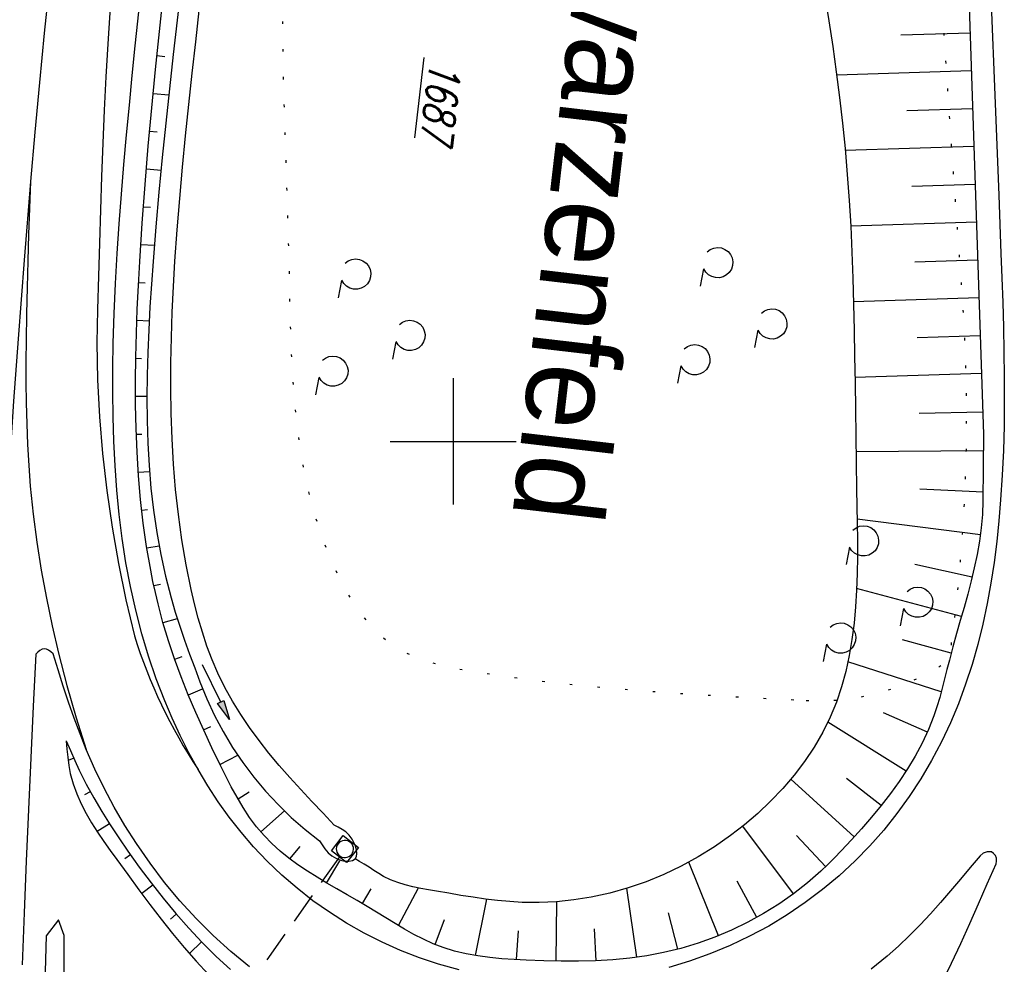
# Model space of a CAD drawing. Extents: x 510526 to 513920, y 467229 to 478797.
# Tile 134 of 256: x 510866 to 510944, y 472159 to 472233. Entities that reach past the tile are written whole.
import ezdxf

# ---------------------------------------------------------------- set-up
doc = ezdxf.new("R2010")
doc.units = 0
doc.header["$LTSCALE"] = 10
doc.header["$MEASUREMENT"] = 0
for name, pattern in [('AUSGEZOGEN', [0]), ('LT00', [0]), ('LT07', [0.22, 0.02, -0.2]), ('STRICHLINIE2', [0.375, 0.25, -0.125])]:
    doc.linetypes.add(name, pattern=pattern)
doc.layers.get('0').update_dxf_attribs({"linetype": 'LT00'})
for name, color, linetype in [('-Haltung', 182, 'STRICHLINIE2'), ('AS_TEXT', 152, 'Continuous'), ('DFK_AB_FLNR', 7, 'Continuous'), ('GEHOELZ_SYMB', 252, 'Continuous'), ('PFEIL', 140, 'AUSGEZOGEN'), ('V94_AFBR_BAB', 250, 'LT00'), ('V94_BOESCH', 250, 'LT00'), ('V94_BOSCHUNG', 250, 'LT00'), ('V94_GEHOELZ', 250, 'LT07'), ('V94_GRABEN', 250, 'LT00'), ('V94_KA_MULD', 182, 'LT00'), ('V94_LD_MARK', 250, 'LT00'), ('V94_RASTER', 250, 'LT00')]:
    doc.layers.add(name, color=color, linetype=linetype)
doc.styles.get("Standard").update_dxf_attribs({"font": 'romans.shx'})
doc.styles.add('UNIR-O', font='unir_o.shx', dxfattribs={"height": 2.5})

# ---------------------------------------------------------------- blocks, each defined once
blk = doc.blocks.new('Pfreil3')
at = {"layer": 'PFEIL'}
blk.add_hatch(color=256, dxfattribs=at).paths.add_polyline_path([(-1.549, 0.273), (-1.549, -0.273), (0, 0)])
for p, q in [((-1.549, 0), (-4.831, 0)), ((-1.549, -0.273), (-1.549, 0.273)), ((-1.549, 0.273), (0, 0)), ((0, 0), (-1.549, -0.273))]:
    blk.add_line(p, q, dxfattribs=at)
blk = doc.blocks.new('SYMB1210')
at = {"color": 0, "linetype": 'ByBlock'}
blk.add_line((0.018815, -0.179014), (0.055623, -0.17119), dxfattribs=at)
for points in [[(-0.2, -0.2), (-0.2, 0.2), (0.2, 0.2), (0.2, -0.2), (-0.2, -0.2)], [(0.018815, 0.179014), (-0.018815, 0.179014), (-0.055623, 0.17119), (-0.09, 0.155885), (-0.120444, 0.133766), (-0.145623, 0.105801), (-0.164438, 0.073213), (-0.176067, 0.037424), (-0.18, 0)], [(-0.18, 0), (-0.176067, -0.037424), (-0.164438, -0.073213), (-0.145623, -0.105801), (-0.120444, -0.133766), (-0.09, -0.155885), (-0.055623, -0.17119), (-0.018815, -0.179014), (0.018815, -0.179014)], [(0.18, 0), (0.176067, 0.037424), (0.164438, 0.073213), (0.145623, 0.105801), (0.120444, 0.133766), (0.09, 0.155885), (0.055623, 0.17119), (0.018815, 0.179014)], [(0.055623, -0.17119), (0.09, -0.155885), (0.120444, -0.133766), (0.145623, -0.105801), (0.164438, -0.073213), (0.176067, -0.037424), (0.18, 0)]]:
    blk.add_lwpolyline(points, dxfattribs=at)
blk = doc.blocks.new('GEHOELZ_SYMB')
at = {"layer": 'GEHOELZ_SYMB'}
blk.add_line((0, 0), (1.4, 0), dxfattribs=at)
blk.add_lwpolyline([(-1.388, 0.017), (-1.612, 0.221), (-1.778, 0.474), (-1.876, 0.761), (-1.898, 1.063), (-1.844, 1.361), (-1.718, 1.636), (-1.526, 1.87), (-1.282, 2.05), (-1, 2.162), (-0.7, 2.2), (-0.4, 2.162), (-0.118, 2.05), (0.126, 1.87), (0.318, 1.636), (0.444, 1.361), (0.498, 1.063), (0.476, 0.761), (0.378, 0.474), (0.212, 0.221), (-0.012, 0.017)], dxfattribs=at)

msp = doc.modelspace()

# ---------------------------------------------------------------- linework, layer by layer
at = {"layer": '-Haltung'}
msp.add_line((510890.983, 472167.086), (510869.232, 472136.162), dxfattribs=at)
at = {"layer": 'V94_AFBR_BAB'}
for points in [[(510942.495, 472237.979), (510942.68, 472233.36), (510942.864, 472228.743), (510943.047, 472224.127), (510943.226, 472219.512), (510943.401, 472214.898), (510943.473, 472212.947), (510943.539, 472210.996), (510943.595, 472209.045), (510943.639, 472207.094), (510943.664, 472205.141), (510943.667, 472203.188), (510943.644, 472201.234), (510943.591, 472199.279), (510943.503, 472197.322), (510943.377, 472195.363), (510943.237, 472193.711), (510943.063, 472192.06), (510942.852, 472190.413), (510942.6, 472188.772), (510942.303, 472187.141), (510941.958, 472185.521), (510941.562, 472183.916), (510941.111, 472182.327), (510940.602, 472180.758), (510940.031, 472179.212), (510939.394, 472177.69), (510938.683, 472176.182), (510937.902, 472174.707), (510937.054, 472173.267), (510936.14, 472171.868), (510935.16, 472170.512), (510934.117, 472169.204), (510933.01, 472167.949), (510931.842, 472166.749), (510930.585, 472165.583), (510929.268, 472164.483), (510927.896, 472163.45), (510926.473, 472162.487), (510925.002, 472161.597), (510923.488, 472160.781), (510921.934, 472160.044), (510920.344, 472159.386), (510918.722, 472158.81), (510917.073, 472158.319)], [(510879.779, 472174.004), (510879.053, 472175.331), (510878.373, 472176.682), (510877.739, 472178.055), (510877.149, 472179.445), (510876.474, 472181.196), (510875.865, 472182.967), (510875.324, 472184.757), (510874.837, 472186.618), (510874.418, 472188.495), (510874.064, 472190.387), (510873.769, 472192.292), (510873.529, 472194.208), (510873.341, 472196.133), (510873.201, 472198.066), (510873.103, 472200.003), (510873.045, 472201.944), (510873.022, 472203.887), (510873.03, 472205.829), (510873.064, 472207.769), (510873.137, 472210.142), (510873.241, 472212.51), (510873.373, 472214.873), (510873.53, 472217.232), (510873.707, 472219.587), (510873.903, 472221.939), (510874.114, 472224.289), (510874.337, 472226.637), (510874.568, 472228.985), (510874.805, 472231.333), (510875.184, 472235.03)], [(510868.287, 472183.161), (510868.111, 472183.315), (510867.935, 472183.448), (510867.761, 472183.541), (510867.588, 472183.573), (510867.418, 472183.531), (510867.249, 472183.429), (510867.082, 472183.287), (510866.915, 472183.125)], [(510866.915, 472183.125), (510866.723, 472179.027), (510866.534, 472174.928), (510866.348, 472170.83), (510866.169, 472166.731), (510865.998, 472162.631), (510865.838, 472158.531)], [(510870.926, 472175.585), (510870.43, 472176.826), (510869.965, 472178.078), (510869.524, 472179.341), (510869.101, 472180.61), (510868.691, 472181.884), (510868.287, 472183.161)], [(510883.86, 472158.375), (510882.39, 472159.582), (510880.98, 472160.858), (510879.632, 472162.198), (510878.348, 472163.599), (510877.129, 472165.057), (510875.977, 472166.567), (510874.894, 472168.125), (510873.986, 472169.556), (510873.134, 472171.02), (510872.34, 472172.515), (510871.604, 472174.037), (510870.926, 472175.585)], [(510900.462, 472158.133), (510898.843, 472158.579), (510897.324, 472159.083), (510895.831, 472159.662), (510894.368, 472160.314), (510892.939, 472161.036), (510891.546, 472161.827), (510890.195, 472162.684), (510888.887, 472163.604), (510887.628, 472164.586), (510886.42, 472165.627), (510885.266, 472166.725), (510884.172, 472167.877), (510883.187, 472169.023), (510882.257, 472170.212), (510881.38, 472171.441), (510880.554, 472172.706), (510879.779, 472174.004)], [(510941.745, 472167.157), (510940.973, 472166.225), (510940.198, 472165.296), (510939.416, 472164.375), (510938.623, 472163.465), (510937.818, 472162.57), (510936.995, 472161.693), (510936.151, 472160.839), (510935.284, 472160.011), (510934.39, 472159.212), (510933.126, 472158.178)], [(510943.011, 472166.529), (510943.056, 472166.746), (510943.038, 472166.966), (510942.958, 472167.173), (510942.822, 472167.348), (510942.642, 472167.477), (510942.313, 472167.47), (510942.004, 472167.359), (510941.745, 472167.157)], [(510938.729, 472157.094), (510939.481, 472158.647), (510940.212, 472160.211), (510940.927, 472161.783), (510941.628, 472163.361), (510942.322, 472164.944), (510943.011, 472166.529)]]:
    msp.add_lwpolyline(points, dxfattribs=at)
at = {"layer": 'V94_BOESCH'}
for points in [[(510939.709, 472269.186), (510942.02, 472200.564), (510941.975, 472195.28), (510941.936, 472194.21), (510941.84, 472193.146), (510941.696, 472192.087), (510941.51, 472191.033), (510941.287, 472189.983), (510941.037, 472188.936), (510940.764, 472187.892), (510940.477, 472186.848), (510940.181, 472185.806), (510939.885, 472184.763), (510939.593, 472183.718), (510939.315, 472182.672), (510939.126, 472181.926), (510938.94, 472181.18), (510938.75, 472180.437), (510938.55, 472179.7), (510938.333, 472178.969), (510938.092, 472178.248), (510937.663, 472177.158), (510937.167, 472176.094), (510936.611, 472175.056), (510936, 472174.042), (510935.342, 472173.052), (510934.642, 472172.085), (510933.907, 472171.139), (510933.143, 472170.215), (510932.356, 472169.31), (510931.553, 472168.424), (510930.739, 472167.557), (510930.212, 472167.009), (510929.678, 472166.471), (510929.132, 472165.946), (510928.076, 472165.017), (510926.962, 472164.145), (510925.798, 472163.333), (510924.588, 472162.582), (510923.338, 472161.895), (510922.052, 472161.273), (510920.738, 472160.72), (510919.399, 472160.237), (510918.042, 472159.826), (510916.671, 472159.49), (510915.333, 472159.235), (510913.987, 472159.046), (510912.636, 472158.915), (510911.278, 472158.835), (510909.914, 472158.8), (510908.544, 472158.802), (510907.17, 472158.834), (510905.79, 472158.89), (510904.824, 472158.942), (510903.859, 472159.009), (510902.9, 472159.102), (510901.951, 472159.228), (510901.015, 472159.396), (510900.097, 472159.614), (510899.2, 472159.891), (510898.415, 472160.194), (510897.647, 472160.543), (510896.891, 472160.93), (510896.145, 472161.347), (510895.405, 472161.785), (510894.667, 472162.236), (510893.927, 472162.692), (510893.181, 472163.145), (510892.387, 472163.612), (510891.588, 472164.072), (510890.789, 472164.53), (510889.996, 472164.991), (510889.212, 472165.461), (510888.444, 472165.944), (510887.696, 472166.447), (510886.973, 472166.974), (510886.281, 472167.531), (510885.625, 472168.123), (510885.009, 472168.756), (510884.416, 472169.46), (510883.866, 472170.205), (510883.353, 472170.987), (510882.872, 472171.796), (510882.416, 472172.627), (510881.978, 472173.473), (510881.554, 472174.326), (510880.881, 472175.719), (510880.229, 472177.114), (510879.604, 472178.515), (510879.008, 472179.923), (510878.446, 472181.339), (510877.921, 472182.766), (510877.437, 472184.205), (510876.998, 472185.659), (510876.607, 472187.128), (510876.397, 472188.016), (510876.205, 472188.908), (510876.028, 472189.804), (510875.707, 472191.657), (510875.442, 472193.518), (510875.23, 472195.386), (510875.066, 472197.259), (510874.946, 472199.138), (510874.868, 472201.02), (510874.827, 472202.906), (510874.82, 472204.794), (510874.843, 472206.684), (510874.892, 472208.575), (510874.964, 472210.465), (510875.056, 472212.354), (510875.162, 472214.242), (510875.36, 472217.296), (510875.586, 472220.343), (510875.838, 472223.384), (510876.112, 472226.421), (510876.408, 472229.453), (510876.721, 472232.482), (510877.051, 472235.508)], [(510929.453, 472235.342), (510929.769, 472233.317), (510930.07, 472231.292), (510930.352, 472229.268), (510930.612, 472227.245), (510930.846, 472225.222), (510931.051, 472223.2), (510931.227, 472221.149), (510931.374, 472219.097), (510931.493, 472217.044), (510931.589, 472214.989), (510931.665, 472212.931), (510931.725, 472210.868), (510931.771, 472208.799), (510931.807, 472206.724), (510931.837, 472204.64), (510931.863, 472202.548), (510931.89, 472200.445), (510931.92, 472198.331), (510931.957, 472196.204), (510931.984, 472194.869), (510932.008, 472193.531), (510932.024, 472192.193), (510932.026, 472190.857), (510932.007, 472189.526), (510931.961, 472188.201), (510931.881, 472186.886), (510931.763, 472185.583), (510931.598, 472184.294), (510931.383, 472183.022), (510931.109, 472181.769), (510930.771, 472180.538), (510930.363, 472179.332), (510929.878, 472178.152), (510929.282, 472176.944), (510928.601, 472175.771), (510927.841, 472174.635), (510927.009, 472173.54), (510926.11, 472172.487), (510925.151, 472171.481), (510924.138, 472170.523), (510923.078, 472169.615), (510921.976, 472168.762), (510920.713, 472167.882), (510919.41, 472167.074), (510918.07, 472166.341), (510916.696, 472165.685), (510915.29, 472165.108), (510913.857, 472164.613), (510912.398, 472164.203), (510910.917, 472163.88), (510909.559, 472163.664), (510908.191, 472163.524), (510906.82, 472163.459), (510905.452, 472163.471), (510904.481, 472163.526), (510903.512, 472163.615), (510902.546, 472163.732), (510901.579, 472163.87), (510900.611, 472164.024), (510899.639, 472164.188), (510898.663, 472164.355), (510898.042, 472164.462), (510897.422, 472164.576), (510896.807, 472164.704), (510896.202, 472164.856), (510895.611, 472165.039), (510895.037, 472165.26), (510894.485, 472165.529), (510894.093, 472165.758), (510893.709, 472166.005), (510893.328, 472166.258), (510892.942, 472166.504), (510892.584, 472166.715), (510892.222, 472166.918)], [(510869.336, 472176.278), (510869.389, 472175.62), (510869.452, 472174.966), (510869.538, 472174.318), (510869.657, 472173.681), (510869.877, 472172.862), (510870.164, 472172.064), (510870.511, 472171.285), (510870.908, 472170.522), (510871.346, 472169.773), (510871.818, 472169.035), (510872.314, 472168.306), (510872.826, 472167.584), (510873.345, 472166.866), (510874.216, 472165.666), (510875.087, 472164.475), (510875.964, 472163.298), (510876.852, 472162.138), (510877.755, 472160.999), (510878.678, 472159.887), (510879.626, 472158.805), (510880.605, 472157.758)], [(510869.336, 472176.278), (510869.669, 472175.497), (510870.009, 472174.721), (510870.363, 472173.951), (510870.919, 472172.838), (510871.516, 472171.746), (510872.149, 472170.673), (510872.813, 472169.615), (510873.502, 472168.572), (510874.213, 472167.539), (510875.12, 472166.27), (510876.053, 472165.019), (510877.016, 472163.791), (510878.011, 472162.589), (510879.038, 472161.419), (510880.102, 472160.286), (510881.203, 472159.194), (510882.345, 472158.147)]]:
    msp.add_lwpolyline(points, dxfattribs=at)
at = {"layer": 'V94_BOSCHUNG'}
for p, q in [((510940.949, 472232.354), (510935.457, 472232.181)), ((510876.521, 472230.565), (510877.159, 472230.5)), ((510941.05, 472229.356), (510930.385, 472229.02)), ((510876.223, 472227.576), (510877.467, 472227.456)), ((510941.151, 472226.358), (510935.953, 472226.194)), ((510875.944, 472224.586), (510876.547, 472224.531)), ((510941.252, 472223.36), (510931.066, 472223.039)), ((510875.686, 472221.589), (510876.85, 472221.499)), ((510941.353, 472220.361), (510936.331, 472220.203)), ((510875.453, 472218.595), (510876.012, 472218.556)), ((510941.454, 472217.363), (510931.493, 472217.049)), ((510875.246, 472215.595), (510876.316, 472215.534)), ((510941.555, 472214.365), (510936.59, 472214.208)), ((510875.069, 472212.598), (510875.579, 472212.572)), ((510941.656, 472211.366), (510931.72, 472211.053)), ((510874.929, 472209.595), (510875.904, 472209.557)), ((510941.757, 472208.368), (510936.771, 472208.211)), ((510874.841, 472206.59), (510875.309, 472206.578)), ((510941.858, 472205.37), (510931.831, 472205.054)), ((510874.821, 472203.578), (510875.728, 472203.58)), ((510941.961, 472202.309), (510936.915, 472202.212)), ((510874.884, 472200.566), (510875.329, 472200.581)), ((510942.008, 472199.248), (510931.907, 472199.18)), ((510875.044, 472197.554), (510875.937, 472197.62)), ((510941.981, 472195.972), (510936.967, 472196.214)), ((510875.319, 472194.55), (510875.777, 472194.602)), ((510941.772, 472192.604), (510932.003, 472193.842)), ((510875.723, 472191.557), (510876.691, 472191.712)), ((510941.109, 472189.228), (510936.568, 472190.23)), ((510876.273, 472188.583), (510876.797, 472188.695)), ((510940.275, 472186.133), (510931.967, 472188.346)), ((510877.004, 472185.638), (510878.14, 472185.957)), ((510939.46, 472183.226), (510935.597, 472184.274)), ((510877.927, 472182.752), (510878.515, 472182.955)), ((510938.673, 472180.147), (510931.281, 472182.525)), ((510879.01, 472179.919), (510880.141, 472180.381)), ((510937.573, 472176.955), (510934.091, 472178.492)), ((510880.214, 472177.148), (510880.804, 472177.416)), ((510935.889, 472173.87), (510929.687, 472177.742)), ((510869.929, 472174.9), (510869.484, 472174.703)), ((510881.515, 472174.406), (510882.928, 472175.129)), ((510931.782, 472168.675), (510926.757, 472173.233)), ((510933.902, 472171.133), (510931.15, 472173.293)), ((510871.244, 472172.234), (510870.776, 472171.979)), ((510882.946, 472171.666), (510883.827, 472172.221)), ((510884.744, 472169.059), (510886.631, 472170.715)), ((510872.762, 472169.694), (510871.789, 472169.078)), ((510926.957, 472164.142), (510922.959, 472169.519)), ((510929.503, 472166.3), (510927.21, 472168.775)), ((510887.062, 472166.907), (510887.874, 472167.909)), ((510874.427, 472167.236), (510873.981, 472166.92)), ((510889.963, 472165), (510891.013, 472166.766)), ((510921.007, 472160.827), (510918.678, 472166.663)), ((510876.19, 472164.841), (510875.318, 472164.163)), ((510892.807, 472163.384), (510893.493, 472164.554)), ((510895.665, 472161.628), (510897.244, 472164.611)), ((510914.547, 472159.118), (510913.762, 472164.585)), ((510924.064, 472162.284), (510922.486, 472165.148)), ((510901.761, 472159.259), (510902.655, 472163.717)), ((510908.167, 472158.808), (510908.202, 472163.525)), ((510878.058, 472162.535), (510877.605, 472162.144)), ((510917.794, 472159.761), (510917.052, 472162.64)), ((510898.562, 472160.134), (510899.315, 472162.124)), ((510911.314, 472158.837), (510911.182, 472161.372)), ((510905.015, 472158.931), (510905.184, 472161.203)), ((510880.047, 472160.344), (510879.092, 472159.408))]:
    msp.add_line(p, q, dxfattribs=at)
at = {"layer": 'V94_GEHOELZ', "linetype": 'LT07', "flags": 128}
msp.add_lwpolyline([(510927.973, 472179.473), (510929.173, 472179.445), (510930.372, 472179.496), (510931.565, 472179.627), (510932.746, 472179.837), (510933.911, 472180.124), (510935.055, 472180.488), (510936.172, 472180.927), (510937.257, 472181.439), (510938.306, 472182.022), (510939.315, 472182.672), (510939.747, 472185.987), (510940.098, 472189.311), (510940.367, 472192.642), (510940.554, 472195.979), (510940.66, 472199.32), (510940.683, 472202.662), (510940.624, 472206.004), (510940.484, 472209.344), (510940.261, 472212.679), (510940.018, 472216.011), (510939.777, 472219.342), (510939.541, 472222.673), (510939.311, 472226.004), (510939.09, 472229.333), (510938.881, 472232.661), (510938.684, 472235.987), (510938.504, 472239.312), (510938.341, 472242.635), (510938.198, 472245.955), (510938.077, 472249.272), (510937.98, 472252.587), (510937.922, 472255.233), (510937.877, 472257.878), (510937.842, 472260.522), (510937.815, 472263.168), (510937.792, 472265.814), (510937.769, 472268.463), (510937.744, 472271.115), (510937.713, 472273.77), (510937.673, 472276.431), (510937.62, 472279.097), (510937.552, 472281.77), (510937.465, 472284.45), (510937.355, 472287.138), (510937.22, 472289.835), (510937.132, 472291.338), (510937.031, 472292.841), (510936.91, 472294.342), (510936.767, 472295.838), (510936.594, 472297.326), (510936.388, 472298.805), (510936.145, 472300.271), (510935.857, 472301.722), (510935.522, 472303.154), (510935.134, 472304.566), (510934.688, 472305.955), (510934.18, 472307.319), (510933.639, 472308.581), (510933.042, 472309.82), (510932.394, 472311.038), (510931.701, 472312.237), (510930.966, 472313.418), (510930.194, 472314.585), (510929.39, 472315.738), (510928.559, 472316.88), (510927.706, 472318.014), (510926.834, 472319.141), (510925.95, 472320.263), (510925.058, 472321.382), (510924.178, 472322.477), (510923.294, 472323.567), (510922.402, 472324.647), (510921.502, 472325.713), (510920.59, 472326.761), (510919.667, 472327.785), (510918.728, 472328.782), (510917.774, 472329.747), (510916.802, 472330.675), (510915.809, 472331.562), (510914.796, 472332.404), (510913.923, 472333.075), (510913.028, 472333.712), (510912.106, 472334.316), (510911.15, 472334.889), (510910.155, 472335.433), (510909.115, 472335.949), (510908.026, 472336.439), (510906.88, 472336.904), (510905.674, 472337.345), (510904.875, 472337.613), (510904.058, 472337.865), (510903.23, 472338.095), (510902.4, 472338.296), (510901.575, 472338.462), (510900.765, 472338.586), (510899.976, 472338.662), (510899.219, 472338.682), (510898.499, 472338.641), (510897.827, 472338.531), (510897.209, 472338.346), (510896.655, 472338.08), (510896.172, 472337.725), (510895.792, 472337.314), (510895.474, 472336.829), (510895.211, 472336.278), (510894.997, 472335.67), (510894.823, 472335.014), (510894.684, 472334.316), (510894.573, 472333.586), (510894.483, 472332.832), (510894.407, 472332.061), (510894.339, 472331.282), (510894.271, 472330.504), (510894.086, 472328.651), (510893.868, 472326.843), (510893.622, 472325.076), (510893.351, 472323.349), (510893.06, 472321.656), (510892.752, 472319.995), (510892.431, 472318.362), (510892.101, 472316.755), (510891.765, 472315.169), (510891.428, 472313.601), (510891.093, 472312.048), (510890.763, 472310.507), (510890.444, 472308.975), (510890.137, 472307.447), (510889.848, 472305.921), (510889.58, 472304.392), (510889.337, 472302.859), (510889.123, 472301.318), (510888.941, 472299.764), (510888.779, 472298.003), (510888.657, 472296.225), (510888.573, 472294.43), (510888.52, 472292.621), (510888.495, 472290.799), (510888.494, 472288.965), (510888.511, 472287.12), (510888.542, 472285.267), (510888.584, 472283.407), (510888.63, 472281.54), (510888.678, 472279.67), (510888.721, 472277.796), (510888.757, 472275.922), (510888.78, 472274.047), (510888.786, 472272.174), (510888.77, 472270.304), (510888.728, 472268.438), (510888.651, 472266.446), (510888.543, 472264.461), (510888.41, 472262.481), (510888.257, 472260.507), (510888.086, 472258.536), (510887.905, 472256.57), (510887.717, 472254.606), (510887.527, 472252.645), (510887.339, 472250.685), (510887.159, 472248.727), (510886.991, 472246.769), (510886.84, 472244.811), (510886.711, 472242.851), (510886.608, 472240.891), (510886.532, 472238.839), (510886.487, 472236.785), (510886.468, 472234.729), (510886.473, 472232.671), (510886.497, 472230.611), (510886.538, 472228.549), (510886.591, 472226.485), (510886.653, 472224.42), (510886.721, 472222.353), (510886.79, 472220.285), (510886.858, 472218.215), (510886.921, 472216.144), (510886.975, 472214.072), (510887.009, 472212.508), (510887.042, 472210.944), (510887.081, 472209.38), (510887.13, 472207.819), (510887.197, 472206.259), (510887.288, 472204.702), (510887.408, 472203.149), (510887.564, 472201.601), (510887.761, 472200.057), (510888.007, 472198.518), (510888.307, 472196.987), (510888.667, 472195.462), (510889.093, 472193.945), (510889.591, 472192.436), (510890.168, 472190.937), (510890.541, 472190.074), (510890.944, 472189.221), (510891.38, 472188.387), (510891.85, 472187.577), (510892.357, 472186.801), (510892.903, 472186.065), (510893.49, 472185.376), (510894.119, 472184.742), (510894.794, 472184.171), (510895.515, 472183.669), (510896.246, 472183.26), (510897.016, 472182.913), (510897.818, 472182.62), (510898.646, 472182.373), (510899.495, 472182.165), (510900.357, 472181.987), (510901.227, 472181.831), (510902.099, 472181.69), (510903.837, 472181.429), (510905.56, 472181.193), (510907.273, 472180.98), (510908.978, 472180.787), (510910.679, 472180.613), (510912.379, 472180.455), (510914.081, 472180.312), (510916.381, 472180.138), (510918.689, 472179.983), (510921.004, 472179.842), (510923.324, 472179.713), (510925.648, 472179.591), (510927.973, 472179.473)], close=True, dxfattribs=at)
at = {"layer": 'V94_GRABEN'}
for points in [[(510878.44, 472236.078), (510878.128, 472233.364), (510877.821, 472230.649), (510877.519, 472227.931), (510877.227, 472225.209), (510876.947, 472222.48), (510876.683, 472219.744), (510876.437, 472216.998), (510876.214, 472214.242), (510876.083, 472212.447), (510875.966, 472210.649), (510875.868, 472208.848), (510875.793, 472207.047), (510875.745, 472205.246), (510875.727, 472203.447), (510875.745, 472201.652), (510875.802, 472199.863), (510875.903, 472198.079), (510876.05, 472196.304), (510876.25, 472194.538), (510876.504, 472192.783), (510876.819, 472191.041), (510877.197, 472189.312), (510877.643, 472187.599), (510877.975, 472186.478), (510878.334, 472185.363), (510878.713, 472184.254), (510879.107, 472183.147), (510879.513, 472182.044), (510879.923, 472180.941), (510880.469, 472179.596), (510881.085, 472178.28), (510881.768, 472176.999), (510882.517, 472175.755), (510883.329, 472174.551), (510884.203, 472173.391), (510885.136, 472172.279), (510886.126, 472171.216), (510887.17, 472170.206), (510888.264, 472169.252), (510889.407, 472168.356)], [(510890.576, 472169.593), (510889.683, 472170.528), (510888.795, 472171.466), (510887.918, 472172.41), (510887.056, 472173.362), (510886.214, 472174.326), (510885.399, 472175.304), (510884.615, 472176.299), (510883.867, 472177.314), (510883.161, 472178.351), (510882.501, 472179.415), (510881.893, 472180.506), (510881.342, 472181.629), (510880.89, 472182.686), (510880.486, 472183.768), (510880.124, 472184.869), (510879.8, 472185.987), (510879.508, 472187.116), (510879.244, 472188.252), (510878.842, 472190.226), (510878.504, 472192.208), (510878.226, 472194.197), (510878.006, 472196.192), (510877.838, 472198.192), (510877.72, 472200.196), (510877.647, 472202.204), (510877.616, 472204.214), (510877.623, 472206.225), (510877.664, 472208.237), (510877.735, 472210.248), (510877.832, 472212.258), (510877.952, 472214.266), (510878.128, 472216.761), (510878.33, 472219.251), (510878.553, 472221.738), (510878.795, 472224.221), (510879.052, 472226.702), (510879.32, 472229.181), (510879.596, 472231.658), (510879.875, 472234.134)], [(510889.407, 472168.356), (510889.61, 472168.023), (510889.828, 472167.703), (510890.079, 472167.406), (510890.378, 472167.147), (510890.742, 472166.937), (510891.065, 472166.819), (510891.405, 472166.746), (510891.731, 472166.732), (510892.013, 472166.785), (510892.222, 472166.918), (510892.328, 472167.108), (510892.361, 472167.352), (510892.332, 472167.631), (510892.252, 472167.925), (510892.131, 472168.217), (510891.98, 472168.488), (510891.743, 472168.796), (510891.477, 472169.047), (510891.189, 472169.253), (510890.886, 472169.43), (510890.576, 472169.593)], [(510869.18, 472160.844), (510868.717, 472162.09), (510867.739, 472160.81)], [(510867.739, 472160.81), (510867.489, 472151.39)], [(510869.204, 472151.389), (510869.18, 472160.844)]]:
    msp.add_lwpolyline(points, dxfattribs=at)
at = {"layer": 'V94_LD_MARK'}
for points in [[(510867.928, 472235.602), (510867.595, 472232.344), (510867.214, 472228.427), (510866.852, 472224.508), (510866.507, 472220.587), (510865.992, 472214.359), (510865.514, 472208.128), (510865.16, 472203.172), (510864.828, 472198.214), (510864.515, 472193.255), (510864.222, 472188.294), (510863.945, 472183.333), (510863.727, 472179.208), (510863.522, 472175.082), (510863.331, 472170.955), (510863.155, 472166.828), (510862.996, 472162.7), (510862.855, 472158.571), (510862.708, 472153.476)], [(510866.507, 472220.587), (510866.43, 472218.489), (510866.355, 472216.392), (510866.287, 472214.294), (510866.228, 472212.195), (510866.18, 472210.096), (510866.148, 472207.996), (510866.135, 472206.345), (510866.137, 472204.694), (510866.158, 472203.043), (510866.2, 472201.393), (510866.266, 472199.745), (510866.362, 472198.098), (510866.49, 472196.453), (510866.719, 472194.226), (510867.01, 472192.006), (510867.359, 472189.793), (510867.762, 472187.588), (510868.215, 472185.394), (510868.715, 472183.212), (510869.372, 472180.647), (510870.11, 472178.104), (510870.926, 472175.585)]]:
    msp.add_lwpolyline(points, dxfattribs=at)
msp.add_lwpolyline([(510872.849, 472234.804), (510872.629, 472231.512), (510872.478, 472228.882), (510872.346, 472226.25), (510872.231, 472223.618), (510872.13, 472220.985), (510872.042, 472218.351), (510871.963, 472215.717), (510871.892, 472213.082), (510871.825, 472210.447), (510871.761, 472207.812), (510871.825, 472204.881), (510871.978, 472201.952), (510872.219, 472199.03), (510872.547, 472196.116), (510872.963, 472193.214), (510873.466, 472190.325), (510874.056, 472187.453), (510874.732, 472184.6, 0.069331), (510879.779, 472174.004)], format="xyb", dxfattribs=at)
at = {"layer": 'V94_RASTER'}
for p, q in [((510900, 472205), (510900, 472195)), ((510894.999, 472200), (510904.999, 472200))]:
    msp.add_line(p, q, dxfattribs=at)

# ---------------------------------------------------------------- block references
at = {"layer": 'GEHOELZ_SYMB'}
for p, rotation in [((510919.841, 472213.664), 259.0065000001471), ((510891.159, 472212.757), 259.0065000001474), ((510924.134, 472208.806), 259.0065000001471), ((510895.452, 472207.899), 259.0065000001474), ((510918.031, 472205.973), 259.0065000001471), ((510889.349, 472205.065), 259.0065000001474), ((510931.393, 472191.612), 259.0065000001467), ((510935.687, 472186.755), 259.0065000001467), ((510929.584, 472183.921), 259.0065000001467)]:
    msp.add_blockref('GEHOELZ_SYMB', p, dxfattribs=dict(at, rotation=rotation))
at = {"layer": 'PFEIL', "rotation": 296.2696787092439}
msp.add_blockref('Pfreil3', (510882.264, 472177.955), dxfattribs=at)
at = {"layer": 'V94_KA_MULD', "xscale": 3.799999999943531, "yscale": 3.799999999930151, "zscale": 3.8, "rotation": 142.0610305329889}
msp.add_blockref('SYMB1210', (510891.414, 472167.699), dxfattribs=at)

# ---------------------------------------------------------------- texts
at = {"layer": 'AS_TEXT', "style": 'UNIR-O'}
msp.add_text('AS 31 Schwarzenfeld', height=7, rotation=263.3409, dxfattribs=at).set_placement((510915.048, 472282.971))
at = {"layer": 'DFK_AB_FLNR', "oblique": 13.754, "width": 0.75}
msp.add_text('%%U1687', height=2.5, rotation=263.3409, dxfattribs=at).set_placement((510898.16, 472230.25))

doc.saveas('drawing.dxf')
